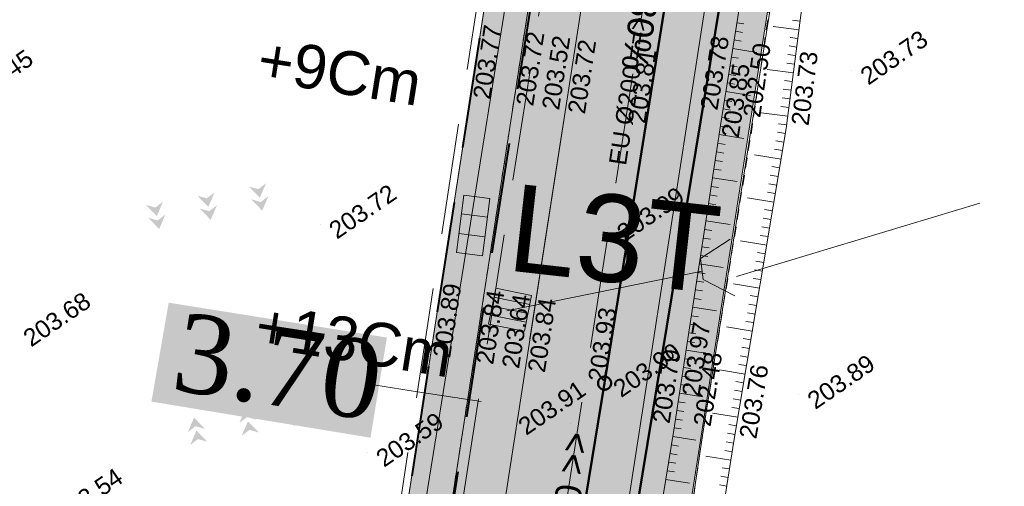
# Model space of a CAD drawing. Header units: millimetres. Extents: x -446952 to 537903, y -185749 to 168493.
# Tile 121 of 155: x 280247 to 336711, y 2088 to 28844. Entities that reach past the tile are written whole.
import ezdxf
from ezdxf.xclip import XClip

# ---------------------------------------------------------------- set-up
doc = ezdxf.new("R2010")
doc.units = ezdxf.units.MM
doc.header["$MEASUREMENT"] = 0
doc.header["$XCLIPFRAME"] = 0
for name, pattern in [('AXES', [101600, 63500, -12700, 12700, -12700]), ('CACHE2', [9525, 6350, -3175]), ('FOSSE', [1000, 600, -400]), ('Grille', [800, 400, -400]), ('Wipeout_Contour', [1000, 0, -1000])]:
    doc.linetypes.add(name, pattern=pattern)
for name, color, linetype in [('02 AF-17-0322 ZAE POMME- CHANTIER-2018-09-26_2_-1-PAP-SURFACES-VOIRIE', 7, 'Continuous'), ('02 AF-17-0322 ZAE POMME- CHANTIER-2018-09-26_2_0-PAP DEMANDE MAIRIE 20-06-2017', 7, 'Continuous'), ('02 AF-17-0322 ZAE POMME- CHANTIER-2018-09-26_2_01 02-PAP-EP AVALOIRS & GRILLES', 7, 'Continuous'), ('02 AF-17-0322 ZAE POMME- CHANTIER-2018-09-26_2_01-PAP LOTS CONTOURS', 7, 'Continuous'), ('02 AF-17-0322 ZAE POMME- CHANTIER-2018-09-26_2_01-PAP- BORDURE AGGLOS', 7, 'Continuous'), ('02 AF-17-0322 ZAE POMME- CHANTIER-2018-09-26_2_01-PAP- BORDURE CAN CS1 ET PANNEAU SIGNAL', 7, 'Continuous'), ('02 AF-17-0322 ZAE POMME- CHANTIER-2018-09-26_2_01-PAP- BORDURE P1', 7, 'Continuous'), ('02 AF-17-0322 ZAE POMME- CHANTIER-2018-09-26_2_01-PAP- BORDURE T2', 7, 'Continuous'), ('02 AF-17-0322 ZAE POMME- CHANTIER-2018-09-26_2_01-PAP- NIVELLEMENT', 7, 'Continuous'), ('02 AF-17-0322 ZAE POMME- CHANTIER-2018-09-26_2_01-PAP- REVET EV', 7, 'Continuous'), ('02 AF-17-0322 ZAE POMME- CHANTIER-2018-09-26_2_01-PAP- REVET TROTTOIR', 7, 'Continuous'), ('02 AF-17-0322 ZAE POMME- CHANTIER-2018-09-26_2_01-PAP- REVET VOIE', 7, 'Continuous'), ('02 AF-17-0322 ZAE POMME- CHANTIER-2018-09-26_2_01-PAP-FILAIRE VOIE', 7, 'Continuous'), ('02 AF-17-0322 ZAE POMME- CHANTIER-2018-09-26_2_01-PAP-MARQUAGE AU SOL', 7, 'Continuous'), ('02 AF-17-0322 ZAE POMME- CHANTIER-2018-09-26_2_01-PAP-REVET NOUE', 7, 'Continuous'), ('02 AF-17-0322 ZAE POMME- CHANTIER-2018-09-26_2_02-PAP-EP PROJET', 7, 'Continuous'), ('02 AF-17-0322 ZAE POMME- CHANTIER-2018-09-26_2_02-PAP-EP TEXTE POUR 2000°', 7, 'Continuous'), ('02 AF-17-0322 ZAE POMME- CHANTIER-2018-09-26_2_08-PAP RESEAU TELEPHONE PROJET', 7, 'Continuous'), ('02 AF-17-0322 ZAE POMME- CHANTIER-2018-09-26_2_09-PAP ECLAIRAGE PROJET', 7, 'Continuous'), ('02 AF-17-0322 ZAE POMME- CHANTIER-2018-09-26_2_09-TRANCHEE GAZ', 7, 'Continuous'), ('02 AF-17-0322 ZAE POMME- CHANTIER-2018-09-26_2_2D - Dessins placés - Géomètre.2D', 7, 'Continuous'), ('02 AF-17-0322 ZAE POMME- CHANTIER-2018-09-26_2_Defpoints', 7, 'Continuous'), ('02 AF-17-0322 ZAE POMME- CHANTIER-2018-09-26_2_X-PAP-PL_PT_1_TN décapé', 7, 'Continuous'), ('02 AF-17-0322 ZAE POMME- CHANTIER-2018-09-26_2_X-PTS TOPO-TEXTE TOPOALT', 7, 'Continuous'), ('02 AF-17-0322 ZAE POMME- CHANTIER-2018-09-26_2_X-PTS TOPO-TOPOPOINT', 7, 'Continuous'), ('02 AF-17-0322 ZAE POMME- CHANTIER-2018-09-26_2_Y - FDP TOPO-LIMITES_ 98061', 7, 'Continuous'), ('02 AF-17-0322 ZAE POMME- CHANTIER-2018-09-26_2_Y-FDP TOPO-TOP_AXE_FOSSE', 7, 'Continuous'), ('02 AF-17-0322 ZAE POMME- CHANTIER-2018-09-26_2_Y-FDP TOPO-TOP_BARBULE', 7, 'Continuous'), ('02 AF-17-0322 ZAE POMME- CHANTIER-2018-09-26_2_Y-FDP TOPO-TOP_TALUS', 7, 'Continuous'), ('02 AF-17-0322 ZAE POMME- CHANTIER-2018-09-26_2_Y-RESEAU EXISTANT FDP-TOP_VANNE_RESEAU', 7, 'Continuous'), ('02 AF-17-0322 ZAE POMME- CHANTIER-2018-09-26_2_Y-RESEAU EXISTANT FDP-TOP_VANNE_SYMB', 7, 'Continuous'), ('02 AF-17-0322 ZAE POMME- CHANTIER-2018-09-26_2_ZZ- PAP ALT PTS PROJET', 7, 'Continuous'), ('2D - Dessins placés - Géomètre.2D', 7, 'Continuous')]:
    doc.layers.add(name, color=color, linetype=linetype)
doc.styles.add('STYLE_GENERE_1', font='txt')
doc.styles.add('STYLE_GENERE_4', font='txt')
doc.linetypes.add('EAUX_USÉES', pattern='A,0,[1,-3. Plan gÃ©omÃ¨tre1.Shx,S=317.460317,R=0,X=0,Y=0],-47000,0', length=47000)

# ---------------------------------------------------------------- blocks, each defined once
blk = doc.blocks.new('Dessin_1_2', base_point=(-56559339, -2771872408))
at = {"color": 254, "linetype": 'Wipeout_Contour', "lineweight": 0, "ltscale": 2094265.569888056}
blk.add_wipeout([(-446952, -185749), (537903, -185749), (537903, 168493), (-446952, 168064)], dxfattribs=at).dxf.layer = '02 AF-17-0322 ZAE POMME- CHANTIER-2018-09-26_2_2D - Dessins placés - Géomètre.2D'
at = {"layer": '02 AF-17-0322 ZAE POMME- CHANTIER-2018-09-26_2_0-PAP DEMANDE MAIRIE 20-06-2017', "linetype": 'Continuous', "lineweight": 0, "true_color": 0xffffff}
blk.add_hatch(color=7, dxfattribs=at).paths.add_polyline_path([(300364, 4874), (301305, 10618), (288791, 12618), (287802, 6945)])
at = {"layer": '02 AF-17-0322 ZAE POMME- CHANTIER-2018-09-26_2_01-PAP- REVET EV', "linetype": 'Continuous', "lineweight": 15, "true_color": 0xa2a233}
for points in [[(-63475, 68484, 0.414214), (-62501, 67458), (-42132, 66931, 0.060082), (-27113, 68349), (38921, 82710, 0.04246), (49128, 85857), (66863, 93020, -0.079278), (73006, 94431), (250502, 106419, 0.02499), (257794, 107279), (294459, 113473, -0.511687), (318710, 89553), (296240, -55550), (281365, -144134, 0.147477), (285971, -134819), (299201, -56028), (321675, 89094, 0.504374), (294497, 116522), (257294, 110237, -0.02499), (250300, 109412), (72804, 97424, 0.079278), (65740, 95802), (48004, 88638, -0.04246), (38284, 85642), (-27750, 71280, -0.060082), (-42054, 69930), (-63423, 70483)], [(331142, 80568), (332309, 87422), (328592, 88023), (306112, -57143), (292737, -136794, 0.17138), (294802, -148602), (310076, -57695), (316405, -13756)]]:
    blk.add_hatch(color=55, dxfattribs=at).paths.add_polyline_path(points)
at = {"layer": '02 AF-17-0322 ZAE POMME- CHANTIER-2018-09-26_2_01-PAP- REVET TROTTOIR', "linetype": 'Continuous', "lineweight": 15}
blk.add_hatch(color=134, dxfattribs=at).paths.add_polyline_path([(-67600, 70507), (-67740, 65093), (-34300, 64227), (39453, 80267, 0.04246), (50064, 83539), (67799, 90702, -0.079278), (73174, 91936), (250671, 103924, 0.02499), (258211, 104814), (294876, 111008, -0.511687), (316240, 89936), (293772, -55152), (279967, -137363), (272678, -146499, -0.138677), (266072, -147197), (263431, -146737), (263002, -149200), (265359, -149609, 0.249583), (281365, -144134), (296240, -55550), (318710, 89553, 0.511687), (294459, 113473), (257794, 107279, -0.02499), (250502, 106419), (73006, 94431, 0.079278), (66863, 93020), (49128, 85857, -0.04246), (38921, 82710), (-27113, 68349, -0.060082), (-42132, 66931), (-62501, 67458, -0.414214), (-63475, 68484), (-63423, 70483), (-65423, 70535, 0.019452)])
at = {"layer": '02 AF-17-0322 ZAE POMME- CHANTIER-2018-09-26_2_01-PAP- REVET VOIE', "linetype": 'Continuous', "lineweight": 15, "true_color": 0xe8e8e8}
blk.add_hatch(color=254, dxfattribs=at).paths.add_polyline_path([(-127964, -74078, -0.246824), (-143938, -79120), (-101676, -86792, -0.418387), (-116091, -65592), (-93615, 47980, -0.343506), (-67600, 70507, -0.019452), (-65423, 70535), (-42054, 69930, 0.060082), (-27750, 71280), (38284, 85642, 0.04246), (48004, 88638), (65740, 95802, -0.079278), (72804, 97424), (250300, 109412, 0.02499), (257294, 110237), (294497, 116522, -0.504374), (321675, 89094), (299201, -56028), (285971, -134819, -0.40927), (265363, -149699), (307127, -157458, -0.40792), (292737, -136794), (306112, -57143), (328592, 88023, 0.50605), (293331, 123425), (256128, 117139, -0.02499), (249828, 116396), (72332, 104408, 0.079278), (63118, 102292), (45383, 95129, -0.04246), (36796, 92482), (-29238, 78120, -0.060082), (-41873, 76928), (-65241, 77533, 0.058037), (-73306, 76804, 0.30098), (-100482, 49339), (-123090, -64900, -0.147477)])
at = {"layer": '02 AF-17-0322 ZAE POMME- CHANTIER-2018-09-26_2_01-PAP-REVET NOUE', "linetype": 'Continuous', "lineweight": 0, "true_color": 0xffffff}
blk.add_hatch(color=7, dxfattribs=at).paths.add_polyline_path([(307137, 11385), (309195, 10978), (309602, 13035), (307544, 13442)])
at = {"layer": '02 AF-17-0322 ZAE POMME- CHANTIER-2018-09-26_2_08-PAP RESEAU TELEPHONE PROJET', "linetype": 'Continuous', "lineweight": 0, "true_color": 0xffffff}
blk.add_hatch(color=7, dxfattribs=at).paths.add_polyline_path([(306783, 15304), (307205, 18590), (305715, 18781), (305292, 15496)])
at = {"layer": '02 AF-17-0322 ZAE POMME- CHANTIER-2018-09-26_2_X-PAP-PL_PT_1_TN décapé', "linetype": 'Continuous', "lineweight": 15}
for points in [[(294018, 18635), (294373, 19463), (293927, 19126), (293390, 19281)], [(291065, 18107), (291420, 18936), (290974, 18599), (290437, 18754)], [(294154, 17897), (294510, 18725), (294063, 18389), (293526, 18544)], [(288111, 17580), (288467, 18408), (288020, 18072), (287483, 18227)], [(291201, 17370), (291556, 18198), (291110, 17861), (290573, 18016)], [(288247, 16842), (288603, 17671), (288157, 17334), (287619, 17489)], [(296153, 7080), (295798, 6252), (296244, 6589), (296781, 6434)], [(293200, 6553), (292845, 5725), (293291, 6061), (293828, 5906)], [(296290, 6343), (295934, 5514), (296380, 5851), (296918, 5696)], [(290247, 6026), (289891, 5197), (290337, 5534), (290875, 5379)], [(293336, 5815), (292981, 4987), (293427, 5324), (293964, 5169)], [(290383, 5288), (290028, 4460), (290474, 4796), (291011, 4641)]]:
    blk.add_hatch(color=7, dxfattribs=at).paths.add_polyline_path(points)
at = {"layer": '02 AF-17-0322 ZAE POMME- CHANTIER-2018-09-26_2_-1-PAP-SURFACES-VOIRIE', "color": 7, "linetype": 'Continuous', "lineweight": 15, "flags": 128}
for points in [[(72804, 97424), (250300, 109412, 0.02499), (257294, 110237), (294497, 116522, -0.504374), (321675, 89094), (299201, -56028)], [(306112, -57143), (328592, 88023, 0.50605), (293331, 123425), (256128, 117139, -0.02499), (249828, 116396), (235959, 115459), (225982, 114785), (208023, 113572), (190064, 112359), (180087, 111685), (144168, 109260), (134191, 108586), (116232, 107373), (98273, 106160), (88296, 105486), (72332, 104408, 0.079278)]]:
    blk.add_lwpolyline(points, format="xyb", dxfattribs=at)
at = {"layer": '02 AF-17-0322 ZAE POMME- CHANTIER-2018-09-26_2_0-PAP DEMANDE MAIRIE 20-06-2017', "color": 122, "linetype": 'Continuous', "lineweight": 15, "true_color": 0x00d59f}
for p, q in [((300662, 7882), (303053, 7513)), ((303053, 7513), (306709, 6949))]:
    blk.add_line(p, q, dxfattribs=at)
at = {"layer": '02 AF-17-0322 ZAE POMME- CHANTIER-2018-09-26_2_0-PAP DEMANDE MAIRIE 20-06-2017', "color": 161, "linetype": 'Continuous', "lineweight": 15, "true_color": 0x40a5ff, "flags": 128}
blk.add_lwpolyline([(294447, -150768), (310076, -57695), (319395, 5001), (334913, 102715), (340488, 135449)], dxfattribs=at)
at = {"layer": '02 AF-17-0322 ZAE POMME- CHANTIER-2018-09-26_2_0-PAP DEMANDE MAIRIE 20-06-2017', "color": 122, "linetype": 'CACHE2', "lineweight": 15, "true_color": 0x00d59f, "flags": 128}
blk.add_lwpolyline([(280286, -133900), (297677, -27310), (307797, 38251), (317998, 102100)], dxfattribs=at)
at = {"layer": '02 AF-17-0322 ZAE POMME- CHANTIER-2018-09-26_2_01 02-PAP-EP AVALOIRS & GRILLES', "color": 30, "linetype": 'Continuous', "lineweight": 15, "true_color": 0xff6600}
for p, q in [((307443, 12928), (309500, 12521)), ((307239, 11899), (309297, 11492)), ((307341, 12414), (309398, 12006))]:
    blk.add_line(p, q, dxfattribs=at)
at = {"layer": '02 AF-17-0322 ZAE POMME- CHANTIER-2018-09-26_2_01 02-PAP-EP AVALOIRS & GRILLES', "color": 30, "linetype": 'Continuous', "lineweight": 15, "true_color": 0xff6600, "flags": 128}
blk.add_lwpolyline([(307137, 11385), (307544, 13442), (309602, 13035), (309195, 10978)], close=True, dxfattribs=at)
at = {"layer": '02 AF-17-0322 ZAE POMME- CHANTIER-2018-09-26_2_01-PAP LOTS CONTOURS', "color": 7, "linetype": 'Continuous', "lineweight": 15, "flags": 128}
blk.add_lwpolyline([(191842, 14011), (308042, 37002), (293772, -55152), (279967, -137363), (272678, -146499), (201661, -133529), (195151, -35710)], close=True, dxfattribs=at)
at = {"layer": '02 AF-17-0322 ZAE POMME- CHANTIER-2018-09-26_2_01-PAP- BORDURE AGGLOS', "color": 134, "linetype": 'CACHE2', "lineweight": 40, "flags": 128}
blk.add_lwpolyline([(-71739, 65197), (-34300, 64227), (39453, 80267, 0.04246), (50064, 83539), (67799, 90702, -0.079278), (73174, 91936), (250671, 103924, 0.02499), (258211, 104814), (294876, 111008, -0.048297), (298432, 111261), (316443, 93493, -0.048256), (316240, 89936), (293772, -55152), (279967, -137363), (272678, -146499, -0.138677), (266072, -147197), (263431, -146737)], format="xyb", dxfattribs=at)
at = {"layer": '02 AF-17-0322 ZAE POMME- CHANTIER-2018-09-26_2_01-PAP- BORDURE CAN CS1 ET PANNEAU SIGNAL', "color": 161, "linetype": 'AXES', "lineweight": 15, "true_color": 0x40a5ff, "flags": 128}
blk.add_lwpolyline([(263002, -149200), (265128, -149571, 0.401534), (285834, -135634), (299201, -56028), (321675, 89094)], format="xyb", dxfattribs=at)
at = {"layer": '02 AF-17-0322 ZAE POMME- CHANTIER-2018-09-26_2_01-PAP- BORDURE P1', "color": 5, "linetype": 'Grille', "lineweight": 15, "flags": 128}
blk.add_lwpolyline([(-63423, 70483), (-63475, 68484, 0.414214), (-62501, 67458), (-42132, 66931, 0.060082), (-27113, 68349), (38921, 82710, 0.04246), (49128, 85857), (66863, 93020, -0.079278), (73006, 94431), (250502, 106419, 0.02499), (257794, 107279), (294459, 113473, -0.511687), (318710, 89553), (296240, -55550), (281365, -144134)], format="xyb", dxfattribs=at)
at = {"layer": '02 AF-17-0322 ZAE POMME- CHANTIER-2018-09-26_2_01-PAP- BORDURE T2', "color": 7, "linetype": 'Continuous', "lineweight": 15, "flags": 128}
blk.add_lwpolyline([(328592, 88023), (306112, -57143), (292737, -136794, 0.410378), (307276, -157485), (328925, -161413)], format="xyb", dxfattribs=at)
at = {"layer": '02 AF-17-0322 ZAE POMME- CHANTIER-2018-09-26_2_01-PAP- NIVELLEMENT', "color": 7, "linetype": 'Continuous', "lineweight": 15}
for p, q in [((306086, 24371), (306086, 24371)), ((308557, 23988), (308557, 23988)), ((310039, 23759), (310039, 23759)), ((311522, 23529), (311522, 23529)), ((314980, 22994), (314980, 22994)), ((320340, 22164), (320340, 22164)), ((303791, 9548), (303791, 9548)), ((306261, 9165), (306261, 9165)), ((307744, 8935), (307744, 8935)), ((309226, 8706), (309226, 8706)), ((312685, 8170), (312685, 8170)), ((318076, 7335), (318076, 7335))]:
    blk.add_line(p, q, dxfattribs=at)
at = {"layer": '02 AF-17-0322 ZAE POMME- CHANTIER-2018-09-26_2_01-PAP-FILAIRE VOIE', "color": 7, "linetype": 'Continuous', "lineweight": 15, "flags": 128}
for points in [[(34400, 95007), (66650, 108033), (249559, 120387, 0.02499), (255462, 121083), (340488, 135449), (334913, 102715), (331142, 80568), (316405, -13756), (310076, -57695), (294903, -148053)], [(-123090, -64900), (-100482, 49339, -0.365399), (-65241, 77533), (-41873, 76928, 0.060082), (-29238, 78120), (36796, 92482, 0.04246), (45383, 95129), (63118, 102292, -0.079278), (72332, 104408), (249828, 116396, 0.02499), (256128, 117139), (292793, 123334, -0.511687), (328592, 88023), (306112, -57143), (292737, -136794, 0.410378), (307276, -157485), (328925, -161413)], [(240996, -145363), (265128, -149571, 0.416044), (285971, -134819), (299201, -56028), (321675, 89094, 0.511687), (293959, 116432), (257294, 110237, -0.02499), (250300, 109412), (72804, 97424, 0.079278), (65740, 95802)], [(281365, -144134), (296240, -55550), (318710, 89553, 0.511687), (294459, 113473), (257794, 107279, -0.02499), (250502, 106419), (73006, 94431, 0.079278), (66863, 93020)], [(241425, -142900), (266072, -147197, 0.138677), (272678, -146499), (279967, -137363), (293772, -55152), (316240, 89936, 0.511687), (294876, 111008), (258211, 104814, -0.02499), (250671, 103924), (73174, 91936, 0.079278), (67799, 90702)]]:
    blk.add_lwpolyline(points, format="xyb", dxfattribs=at)
at = {"layer": '02 AF-17-0322 ZAE POMME- CHANTIER-2018-09-26_2_01-PAP-MARQUAGE AU SOL', "color": 254, "linetype": 'CACHE2', "lineweight": 15, "true_color": 0xe8e8e8, "flags": 128}
blk.add_lwpolyline([(-123079, -82876), (-97048, 48660, -0.365399), (-65332, 74034), (-41964, 73429, 0.060082), (-28494, 74700), (37540, 89062, 0.04246), (46694, 91883), (64429, 99047, -0.079278), (72568, 100916), (250064, 112904, 0.02499), (256711, 113688), (293376, 119883, -0.511687), (325134, 88558), (302657, -56586), (286366, -153601)], format="xyb", dxfattribs=at)
at = {"layer": '02 AF-17-0322 ZAE POMME- CHANTIER-2018-09-26_2_02-PAP-EP PROJET', "color": 30, "linetype": 'Continuous', "lineweight": 15, "true_color": 0xff6600, "flags": 128}
blk.add_lwpolyline([(320991, 16250), (319298, 15152), (319448, 13938), (321253, 13003)], dxfattribs=at)
at = {"layer": '02 AF-17-0322 ZAE POMME- CHANTIER-2018-09-26_2_02-PAP-EP PROJET', "color": 30, "linetype": 'AXES', "lineweight": 15, "true_color": 0xff6600, "flags": 128}
blk.add_lwpolyline([(319390, 14431), (308179, 12150)], dxfattribs=at)
at = {"layer": '02 AF-17-0322 ZAE POMME- CHANTIER-2018-09-26_2_02-PAP-EP TEXTE POUR 2000°', "color": 30, "linetype": 'Continuous', "lineweight": 15, "true_color": 0xff6600, "flags": 128}
blk.add_lwpolyline([(335314, 18324), (321345, 14118)], dxfattribs=at)
at = {"layer": '02 AF-17-0322 ZAE POMME- CHANTIER-2018-09-26_2_08-PAP RESEAU TELEPHONE PROJET', "color": 2, "linetype": 'AXES', "lineweight": 15, "true_color": 0xfff91e, "flags": 128}
blk.add_lwpolyline([(274108, 108785), (295624, 112364, -0.49236), (317760, 89891), (306096, 17186), (280575, -140865)], format="xyb", dxfattribs=at)
at = {"layer": '02 AF-17-0322 ZAE POMME- CHANTIER-2018-09-26_2_08-PAP RESEAU TELEPHONE PROJET', "color": 2, "linetype": 'Continuous', "lineweight": 15, "true_color": 0xfff91e, "flags": 128}
blk.add_lwpolyline([(306783, 15304), (307205, 18590), (305715, 18781), (305292, 15496)], close=True, dxfattribs=at)
for points in [[(305578, 17718), (307068, 17526)], [(305433, 16592), (306923, 16401)]]:
    blk.add_lwpolyline(points, dxfattribs=at)
at = {"layer": '02 AF-17-0322 ZAE POMME- CHANTIER-2018-09-26_2_09-PAP ECLAIRAGE PROJET', "color": 5, "linetype": 'CACHE2', "lineweight": 15, "flags": 128}
blk.add_lwpolyline([(283435, -140323), (319720, 90965, 0.11563), (318359, 100791)], format="xyb", dxfattribs=at)
at = {"layer": '02 AF-17-0322 ZAE POMME- CHANTIER-2018-09-26_2_09-TRANCHEE GAZ', "color": 134, "linetype": 'CACHE2', "lineweight": 40, "flags": 128}
blk.add_lwpolyline([(-124949, -37563), (-118950, -39005), (-109220, 12330), (-99500, 57424), (-90321, 69987), (-34381, 67915), (40165, 83026), (72201, 94636), (169658, 102045), (257011, 107890), (298660, 114776), (312380, 108538), (320230, 98058), (282358, -144405), (279769, -158811)], dxfattribs=at)
at = {"layer": '02 AF-17-0322 ZAE POMME- CHANTIER-2018-09-26_2_Defpoints', "color": 122, "linetype": 'Continuous', "lineweight": 15, "true_color": 0x00d59f}
for p, q in [((303053, 7513), (303053, 7513)), ((306709, 6949), (306709, 6949)), ((306709, 6949), (306709, 6949))]:
    blk.add_line(p, q, dxfattribs=at)
at = {"layer": '02 AF-17-0322 ZAE POMME- CHANTIER-2018-09-26_2_X-PTS TOPO-TOPOPOINT', "color": 14, "linetype": 'Continuous', "lineweight": 15, "true_color": 0xa80f02}
for p, q in [((327962, 25924), (327962, 25924)), ((320509, 23272), (320509, 23272)), ((322252, 22708), (322252, 22708)), ((324204, 22597), (324204, 22597)), ((297487, 17088), (297487, 17088)), ((313997, 16941), (313997, 16941)), ((313788, 8002), (313788, 8002)), ((324923, 7325), (324923, 7325)), ((311848, 5682), (311848, 5682)), ((317766, 5308), (317766, 5308)), ((319395, 5001), (319395, 5001)), ((321204, 4681), (321204, 4681)), ((300190, 4011), (300190, 4011))]:
    blk.add_line(p, q, dxfattribs=at)
at = {"layer": '02 AF-17-0322 ZAE POMME- CHANTIER-2018-09-26_2_Y - FDP TOPO-LIMITES_ 98061', "color": 14, "linetype": 'Continuous', "lineweight": 15, "true_color": 0xa80f02, "flags": 128}
blk.add_lwpolyline([(537903, -55089), (423536, -25618), (401416, -23168), (362518, -18746), (316405, -13756), (331142, 80568), (334913, 102715), (428557, 136207), (537903, 166187)], dxfattribs=at)
at = {"layer": '02 AF-17-0322 ZAE POMME- CHANTIER-2018-09-26_2_Y-FDP TOPO-TOP_AXE_FOSSE', "color": 14, "linetype": 'FOSSE', "lineweight": 15, "true_color": 0xa80f02, "flags": 128}
blk.add_lwpolyline([(314349, -30112), (316792, -13212), (319395, 5001), (322252, 22708), (324796, 40224), (327814, 58018), (331057, 80240)], dxfattribs=at)
at = {"layer": '02 AF-17-0322 ZAE POMME- CHANTIER-2018-09-26_2_Y-FDP TOPO-TOP_BARBULE', "color": 14, "linetype": 'Continuous', "lineweight": 15, "true_color": 0xa80f02}
for p, q in [((325002, 28766), (324562, 28823)), ((321374, 28671), (321783, 28606)), ((324938, 28270), (323463, 28461)), ((321215, 27684), (321628, 27618)), ((321294, 28177), (321705, 28112)), ((324874, 27774), (324430, 27831)), ((321136, 27190), (322518, 26969)), ((324810, 27278), (324364, 27336)), ((321057, 26696), (321473, 26630)), ((324746, 26782), (324298, 26840)), ((320978, 26202), (321396, 26136)), ((324617, 25791), (323112, 25985)), ((324681, 26286), (324232, 26345)), ((320899, 25709), (321319, 25642)), ((320820, 25215), (321241, 25148)), ((324489, 24799), (324034, 24858)), ((324553, 25295), (324100, 25353)), ((320741, 24721), (322151, 24496)), ((324425, 24303), (323968, 24362)), ((320583, 23734), (321010, 23666)), ((320662, 24228), (321087, 24160)), ((324361, 23807), (323902, 23866)), ((320504, 23240), (320933, 23175)), ((324297, 23311), (322760, 23510)), ((320429, 22746), (320857, 22680)), ((324232, 22815), (323770, 22875)), ((320353, 22252), (321778, 22034)), ((324158, 22321), (323698, 22398)), ((320278, 21757), (320704, 21692)), ((324075, 21828), (323616, 21905)), ((320202, 21263), (320628, 21198)), ((323910, 20842), (322384, 21097)), ((323993, 21335), (323534, 21411)), ((320127, 20769), (320551, 20704)), ((323828, 20348), (323371, 20425)), ((319976, 19780), (321384, 19565)), ((320051, 20275), (320475, 20210)), ((323745, 19855), (323289, 19932)), ((319900, 19286), (320322, 19222)), ((323663, 19362), (323207, 19438)), ((319825, 18792), (320246, 18727)), ((323580, 18869), (323125, 18945)), ((319750, 18297), (320169, 18233)), ((323497, 18376), (321983, 18629)), ((319674, 17803), (320093, 17739)), ((323415, 17883), (322961, 17959)), ((319599, 17309), (320990, 17096)), ((323250, 16896), (322797, 16972)), ((323332, 17390), (322879, 17465)), ((319523, 16815), (319940, 16751)), ((323167, 16403), (322716, 16479)), ((319372, 15826), (319787, 15763)), ((319448, 16320), (319863, 16257)), ((323085, 15910), (321582, 16162)), ((319297, 15332), (319710, 15269)), ((323002, 15417), (322552, 15492)), ((319221, 14838), (320596, 14628)), ((322919, 14924), (322470, 14999)), ((319146, 14343), (319557, 14280)), ((322837, 14431), (322388, 14506)), ((319070, 13849), (319481, 13786)), ((322672, 13445), (321181, 13694)), ((322754, 13938), (322306, 14013)), ((318995, 13355), (319404, 13292)), ((322589, 12951), (322143, 13026)), ((318919, 12860), (319328, 12798)), ((322507, 12458), (322061, 12533)), ((318768, 11872), (319175, 11810)), ((318844, 12366), (320202, 12159)), ((322424, 11965), (321979, 12040)), ((318693, 11378), (319098, 11316)), ((322341, 11472), (321897, 11546)), ((318617, 10883), (319022, 10822)), ((322259, 10979), (320780, 11227)), ((318542, 10389), (318945, 10327)), ((322176, 10486), (321733, 10560)), ((318466, 9895), (319808, 9690)), ((322094, 9993), (321651, 10067)), ((318391, 9401), (318792, 9339)), ((321929, 9006), (321488, 9080)), ((322011, 9499), (321570, 9573)), ((318315, 8906), (318716, 8845)), ((321846, 8513), (320379, 8759)), ((318164, 7918), (318563, 7857)), ((318240, 8412), (318639, 8351)), ((321764, 8020), (321324, 8094)), ((318089, 7423), (319414, 7221)), ((321681, 7527), (321242, 7600)), ((318014, 6929), (318410, 6869)), ((321598, 7034), (321160, 7107)), ((317938, 6435), (318334, 6375)), ((321433, 6048), (319977, 6291)), ((321516, 6541), (321078, 6614)), ((317863, 5941), (318257, 5880)), ((317787, 5446), (318181, 5386)), ((321268, 5061), (320833, 5134)), ((321351, 5554), (320915, 5627)), ((317708, 4953), (319022, 4738)), ((321187, 4568), (320752, 4637)), ((317546, 3966), (317945, 3901)), ((317627, 4459), (318024, 4394)), ((321109, 4074), (320675, 4142)), ((317466, 3472), (317867, 3407)), ((321031, 3580), (319592, 3807)), ((317385, 2979), (317789, 2913)), ((320953, 3086), (320523, 3154)), ((317304, 2486), (318658, 2264)), ((320874, 2592), (320447, 2660)), ((320796, 2099), (320370, 2166))]:
    blk.add_line(p, q, dxfattribs=at)
at = {"layer": '02 AF-17-0322 ZAE POMME- CHANTIER-2018-09-26_2_Y-FDP TOPO-TOP_TALUS', "color": 14, "linetype": 'Continuous', "lineweight": 15, "true_color": 0xa80f02, "flags": 128}
blk.add_lwpolyline([(312404, -29641), (314798, -12829), (317766, 5308), (320509, 23272), (323257, 40439), (326270, 58385), (329765, 81395)], dxfattribs=at)
blk.add_lwpolyline([(415523, -23200), (408720, -22274), (400181, -21169), (392291, -20288), (378392, -18584), (365280, -16893), (347962, -14953), (330635, -12902), (321203, -11916), (319073, -11501, -0.231246), (318790, -10600), (321204, 4681), (324204, 22597), (326464, 40064), (329185, 57824), (332473, 81006)], format="xyb", dxfattribs=at)
at = {"layer": '02 AF-17-0322 ZAE POMME- CHANTIER-2018-09-26_2_Y-RESEAU EXISTANT FDP-TOP_VANNE_RESEAU', "color": 124, "linetype": 'Continuous', "lineweight": 50, "flags": 128}
for points in [[(306483, -36582), (313788, 8002), (320904, 52475), (333711, 141362), (337150, 168405)], [(307252, -53336), (314035, -8906), (333132, 106997), (338322, 148583), (340116, 168406)], [(307252, -53336), (314035, -8906), (333132, 106997), (338322, 148583)], [(306483, -36582), (313788, 8002), (320904, 52475), (333711, 141362)]]:
    blk.add_lwpolyline(points, dxfattribs=at)
at = {"layer": '02 AF-17-0322 ZAE POMME- CHANTIER-2018-09-26_2_Y-RESEAU EXISTANT FDP-TOP_VANNE_SYMB', "color": 124, "linetype": 'Continuous', "lineweight": 50}
blk.add_line((313788, 8002), (313788, 8002), dxfattribs=at)
at = {"layer": '02 AF-17-0322 ZAE POMME- CHANTIER-2018-09-26_2_Y-RESEAU EXISTANT FDP-TOP_VANNE_SYMB', "color": 124, "linetype": 'EAUX_USÉES', "lineweight": 50, "flags": 128}
blk.add_lwpolyline([(284094, -185749), (285760, -173944), (292578, -124800), (299431, -80563), (306483, -36582), (313788, 8002), (320904, 52475), (327710, 96874), (333711, 141362)], dxfattribs=at)
at = {"layer": '02 AF-17-0322 ZAE POMME- CHANTIER-2018-09-26_2_Y-RESEAU EXISTANT FDP-TOP_VANNE_SYMB', "color": 124, "linetype": 'Continuous', "lineweight": 50}
blk.add_circle((313788, 8002), 375, dxfattribs=at)
at = {"layer": '02 AF-17-0322 ZAE POMME- CHANTIER-2018-09-26_2_0-PAP DEMANDE MAIRIE 20-06-2017', "color": 122, "linetype": 'Continuous', "lineweight": 15, "true_color": 0x00d59f, "insert": (295059, 8921), "char_height": 4500, "attachment_point": 5, "rotation": 351.2253, "style": 'STYLE_GENERE_1'}
blk.add_mtext('\\A1;{\\pqc;\\fTimes New Roman|b0|i0|c0|p22;3.70}', dxfattribs=at)
at = {"layer": '02 AF-17-0322 ZAE POMME- CHANTIER-2018-09-26_2_01-PAP- NIVELLEMENT', "color": 7, "linetype": 'Continuous', "lineweight": 15, "char_height": 1500, "attachment_point": 5, "rotation": 261.1972, "style": 'STYLE_GENERE_4'}
for insert in [(316158, 30401), (311567, 754)]:
    blk.add_mtext('\\A1;{\\pqc;\\fArial|b0|i0|c0|p38;<< 0.80%}', dxfattribs=dict(at, insert=insert))
at = {"layer": '02 AF-17-0322 ZAE POMME- CHANTIER-2018-09-26_2_01-PAP- NIVELLEMENT', "color": 161, "linetype": 'Continuous', "lineweight": 15, "true_color": 0x40a5ff, "char_height": 2500, "attachment_point": 1, "rotation": 350.9094, "style": 'STYLE_GENERE_4'}
for s, insert in [('\\A1;{\\pql;\\fArial|b0|i0|c0|p38;+9Cm}', (294147, 27853)), ('\\A1;{\\pql;\\fArial|b0|i0|c0|p38;+13Cm}', (294021, 12590))]:
    blk.add_mtext(s, dxfattribs=dict(at, insert=insert))
at = {"layer": '02 AF-17-0322 ZAE POMME- CHANTIER-2018-09-26_2_08-PAP RESEAU TELEPHONE PROJET', "color": 2, "linetype": 'Continuous', "lineweight": 15, "true_color": 0xfff91e, "insert": (308656, 19449), "char_height": 5000, "attachment_point": 1, "rotation": 353.6102, "style": 'STYLE_GENERE_4'}
blk.add_mtext('\\A1;{\\pql;\\fArial|b0|i0|c0|p38;L3T}', dxfattribs=at)
at = {"layer": '02 AF-17-0322 ZAE POMME- CHANTIER-2018-09-26_2_X-PTS TOPO-TEXTE TOPOALT', "color": 14, "linetype": 'Continuous', "lineweight": 15, "true_color": 0xa80f02, "char_height": 1000, "style": 'STYLE_GENERE_4'}
for s, insert, attachment_point, rotation in [('\\A1;{\\pql;\\fArial|b0|i0|c0|p38;203.78}', (320269, 23606), 7, 80.9045), ('\\A1;{\\pql;\\fArial|b0|i0|c0|p38;203.73}', (328344, 25883), 1, 34.5271), ('\\A1;{\\pql;\\fArial|b0|i0|c0|p38;202.50}', (322221, 23259), 4, 81.7364), ('\\A1;{\\pql;\\fArial|b0|i0|c0|p38;203.45}', (277040, 24778), 1, 34.5271), ('\\A1;{\\pql;\\fArial|b0|i0|c0|p38;203.73}', (324489, 22853), 1, 82.6293), ('\\A1;{\\pql;\\fArial|b0|i0|c0|p38;203.72}', (297869, 17047), 1, 34.5271), ('\\A1;{\\pql;\\fArial|b0|i0|c0|p38;203.99}', (314378, 16900), 1, 34.5271), ('\\A1;{\\pql;\\fArial|b0|i0|c0|p38;203.68}', (280334, 10867), 1, 34.5271), ('\\A1;{\\pql;\\fArial|b0|i0|c0|p38;203.90}', (314169, 7961), 1, 34.5271), ('\\A1;{\\pql;\\fArial|b0|i0|c0|p38;203.79}', (317523, 5640), 7, 81.3176), ('\\A1;{\\pql;\\fArial|b0|i0|c0|p38;202.48}', (319373, 5552), 4, 80.835), ('\\A1;{\\pql;\\fArial|b0|i0|c0|p38;203.89}', (325305, 7284), 1, 34.5271), ('\\A1;{\\pql;\\fArial|b0|i0|c0|p38;203.76}', (321499, 4926), 1, 80.4951), ('\\A1;{\\pql;\\fArial|b0|i0|c0|p38;203.91}', (308721, 5797), 1, 34.5271), ('\\A1;{\\pql;\\fArial|b0|i0|c0|p38;203.59}', (300571, 3969), 1, 34.5271), ('\\A1;{\\pql;\\fArial|b0|i0|c0|p38;203.54}', (282179, 773), 1, 34.5271)]:
    blk.add_mtext(s, dxfattribs=dict(at, insert=insert, attachment_point=attachment_point, rotation=rotation))
at = {"layer": '02 AF-17-0322 ZAE POMME- CHANTIER-2018-09-26_2_Y-RESEAU EXISTANT FDP-TOP_VANNE_SYMB', "color": 124, "linetype": 'Continuous', "lineweight": 50, "insert": (314026, 20597), "char_height": 1000, "attachment_point": 1, "rotation": 81.4131, "style": 'STYLE_GENERE_4'}
blk.add_mtext('\\A1;{\\pql;\\fArial|b0|i0|c0|p38;EU Ø200 ==>}', dxfattribs=at)
at = {"layer": '02 AF-17-0322 ZAE POMME- CHANTIER-2018-09-26_2_ZZ- PAP ALT PTS PROJET', "color": 7, "linetype": 'Continuous', "lineweight": 15, "char_height": 1000, "attachment_point": 1, "rotation": 81.1972, "style": 'STYLE_GENERE_4'}
for s, insert in [('\\A1;{\\pql;\\fArial|b0|i0|c0|p38;203.77}', (306232, 24385)), ('\\A1;{\\pql;\\fArial|b0|i0|c0|p38;203.72}', (308702, 24003)), ('\\A1;{\\pql;\\fArial|b0|i0|c0|p38;203.52}', (310185, 23773)), ('\\A1;{\\pql;\\fArial|b0|i0|c0|p38;203.72}', (311667, 23544)), ('\\A1;{\\pql;\\fArial|b0|i0|c0|p38;203.81}', (315126, 23008)), ('\\A1;{\\pql;\\fArial|b0|i0|c0|p38;203.85}', (320485, 22178)), ('\\A1;{\\pql;\\fArial|b0|i0|c0|p38;203.89}', (303936, 9562)), ('\\A1;{\\pql;\\fArial|b0|i0|c0|p38;203.84}', (306407, 9179)), ('\\A1;{\\pql;\\fArial|b0|i0|c0|p38;203.64}', (307889, 8950)), ('\\A1;{\\pql;\\fArial|b0|i0|c0|p38;203.84}', (309371, 8720)), ('\\A1;{\\pql;\\fArial|b0|i0|c0|p38;203.93}', (312830, 8185)), ('\\A1;{\\pql;\\fArial|b0|i0|c0|p38;203.97}', (318221, 7350))]:
    blk.add_mtext(s, dxfattribs=dict(at, insert=insert))

msp = doc.modelspace()

# ---------------------------------------------------------------- block references
at = {"layer": '2D - Dessins placés - Géomètre.2D', "color": 7, "linetype": 'Continuous', "lineweight": 40}
ref = msp.add_blockref('Dessin_1_2', (-56559339, -2771872408), dxfattribs=at)
XClip(ref).set_block_clipping_path([(-446952.2139278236, -185748.9586169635), (537903.0822630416, -185748.9586169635), (537903.0822630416, 168492.6257651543), (-446952.2139278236, 168063.6339895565)])

doc.saveas('drawing.dxf')
